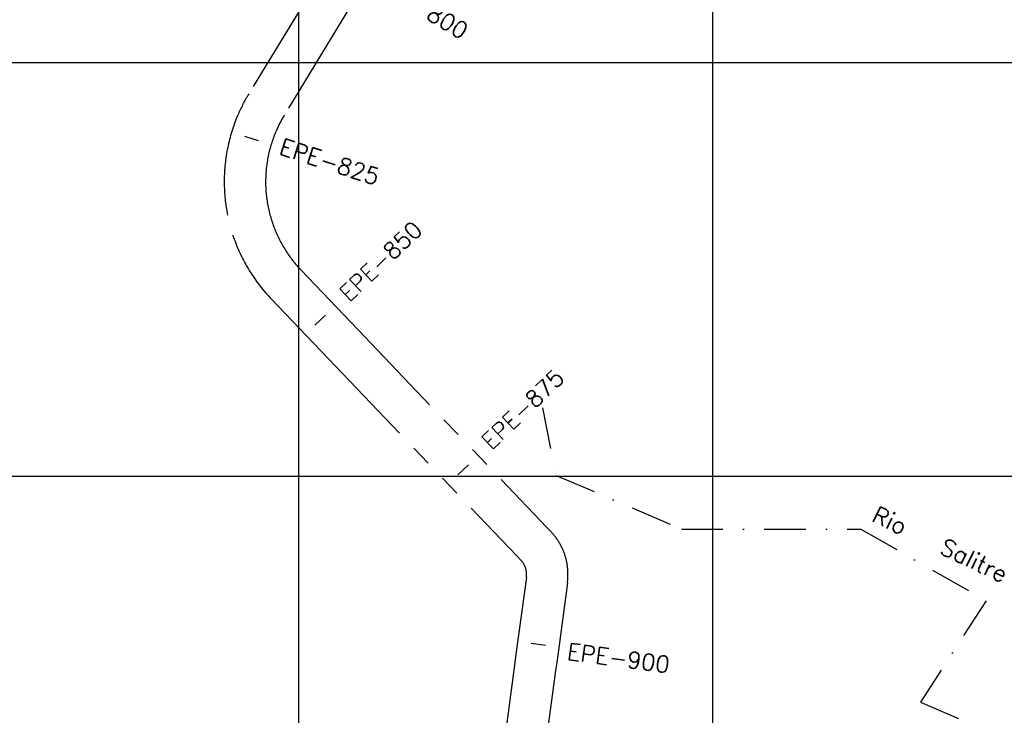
# Model space of a CAD drawing. Extents: x 312047 to 329088, y 8928324 to 8953812.
# Tile 25 of 125: x 318326 to 320705, y 8934422 to 8936103. Entities that reach past the tile are written whole.
import ezdxf
from ezdxf.enums import TextEntityAlignment as Align

# ---------------------------------------------------------------- set-up
doc = ezdxf.new("R2010")
doc.units = 0
doc.header["$LTSCALE"] = 200
doc.header["$MEASUREMENT"] = 0
doc.linetypes.add('DASHDOT', pattern=[1, 0.5, -0.25, 0, -0.25])
doc.linetypes.add('PHANTOM', pattern=[2.5, 1.25, -0.25, 0.25, -0.25, 0.25, -0.25])
for name, color, linetype in [('ESTAC-GERAL', 2, 'CONTINUOUS'), ('LIMIT_FX_DOM', 180, 'PHANTOM'), ('NOVA MALHA', 1, 'CONTINUOUS'), ('RIO', 130, 'DASHDOT'), ('TIC-GERAL', 2, 'CONTINUOUS'), ('TP-RIO', 252, 'DASHDOT')]:
    doc.layers.add(name, color=color, linetype=linetype)
doc.styles.add('L80', font='simplex.shx', dxfattribs={"height": 2})
doc.styles.add('SBI', font='simplex.shx', dxfattribs={"bigfont": 'simp.shx'})

msp = doc.modelspace()

# ---------------------------------------------------------------- linework, layer by layer
at = {"layer": 'LIMIT_FX_DOM'}
for p, q in [((319493.4, 8936743.2), (319105.2, 8936103.3)), ((319019.7, 8936155.2), (318879.7, 8935924.3)), ((319105.2, 8936103.3), (318965.2, 8935872.5)), ((319006, 8935497.6), (319143.6, 8935353.5)), ((318933.7, 8935428.5), (319071.3, 8935284.5)), ((319143.6, 8935353.5), (319599.4, 8934876.2)), ((319071.3, 8935284.5), (319527.1, 8934807.2)), ((319599.4, 8934876.2), (319609.1, 8934866.1)), ((319527.1, 8934807.2), (319536.8, 8934797.1)), ((319550.2, 8934755.9), (319526.6, 8934581)), ((319649.3, 8934742.5), (319625.7, 8934567.7)), ((319526.6, 8934581), (319524.2, 8934563.2)), ((319524.2, 8934563.2), (319521.5, 8934543.4)), ((319625.7, 8934567.7), (319623.3, 8934549.8)), ((319521.5, 8934543.4), (319422.8, 8933810.5)), ((319623.3, 8934549.8), (319620.6, 8934530)), ((319620.6, 8934530), (319522.5, 8933801.5))]:
    msp.add_line(p, q, dxfattribs=at)
for centre, radius, start, end in [((319230.2, 8935711.7), 410, 148.7541, 156.3903), ((319230.2, 8935711.7), 410, 156.3903, 201.272), ((319230.2, 8935711.7), 310, 148.7541, 156.3903), ((319230.2, 8935711.7), 310, 156.3903, 201.272), ((319230.2, 8935711.7), 310, 201.272, 223.6833), ((319230.2, 8935711.7), 410, 201.272, 223.6833), ((319500.6, 8934762.5), 150, 352.3258, 43.6833), ((319500.6, 8934762.5), 50, 352.3258, 43.6833)]:
    msp.add_arc(centre, radius, start, end, dxfattribs=at)
at = {"layer": 'NOVA MALHA'}
for p, q in [((319000, 8952100.3), (319000, 8929300.3)), ((320000, 8952100.3), (320000, 8929300.3)), ((318032.6, 8936000), (329087.6, 8936000)), ((318032.6, 8935000), (329087.6, 8935000))]:
    msp.add_line(p, q, dxfattribs=at)
at = {"layer": 'RIO'}
for p, q in [((319589, 8935165.1), (319621.7, 8935001.9)), ((319621.7, 8935001.9), (319924.7, 8934872.1)), ((319924.7, 8934872.1), (320357.7, 8934872.1)), ((320357.7, 8934872.1), (320660.7, 8934699)), ((320660.7, 8934699), (320501.9, 8934453.9)), ((320501.9, 8934453.9), (320805, 8934324.1))]:
    msp.add_line(p, q, dxfattribs=at)
at = {"layer": 'TIC-GERAL'}
for p, q in [((318869, 8935821.6), (318902.5, 8935811.4)), ((319039.5, 8935364.8), (319064.8, 8935388.9)), ((319384.9, 8935003.2), (319410.2, 8935027.3)), ((319561.5, 8934596.5), (319596.2, 8934591.8))]:
    msp.add_line(p, q, dxfattribs=at)

# ---------------------------------------------------------------- texts
at = {"layer": 'ESTAC-GERAL', "style": 'L80'}
for s, rotation, p in [('EPE-800', 328.7541, (319280.8, 8936108.3)), ('EPE-825', 342.0639, (319065.1, 8935729.5)), ('EPE-850', 43.6833, (319220.4, 8935496.5)), ('EPE-875', 43.6833, (319563.7, 8935138.5)), ('EPE-900', 352.3258, (319768.5, 8934528.5))]:
    msp.add_text(s, height=40, rotation=rotation, dxfattribs=at).set_placement(p, align=Align.BOTTOM_CENTER)
at = {"layer": 'TP-RIO', "color": 3, "style": 'SBI'}
msp.add_text('Rio   Salitre', height=40.6, rotation=334.618, dxfattribs=at).set_placement((320381.6, 8934892.3))

doc.saveas('drawing.dxf')
